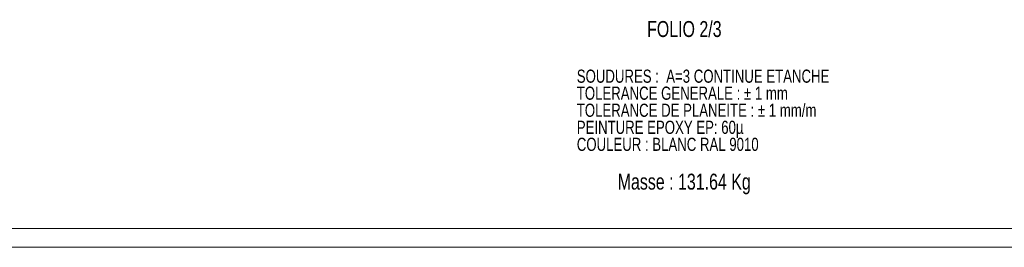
# Model space of a CAD drawing. Header units: millimetres. Extents: x 0 to 841, y 0 to 594.
# Tile 9 of 16: x 415 to 677, y 0 to 60. Entities that reach past the tile are written whole.
import ezdxf

# ---------------------------------------------------------------- set-up
doc = ezdxf.new("R2010")
doc.units = ezdxf.units.MM
doc.layers.add('NOTES', color=6, linetype='Continuous')
doc.styles.add('SLDTEXTSTYLE0', font='TXT', dxfattribs={"width": 0.75})

# ---------------------------------------------------------------- blocks, each defined once
blk = doc.blocks.new('SW_NOTE_0')
at = {"layer": 'NOTES', "color": 0, "char_height": 3.5, "attachment_point": 1, "style": 'SLDTEXTSTYLE0'}
for s, insert in [('SOUDURES :  A=3 CONTINUE ETANCHE', (0, 4.51)), ('TOLERANCE GENERALE : ± 1 mm', (0, -0.01)), ('TOLERANCE DE PLANEITE : ± 1 mm/m', (0, -4.54)), ('PEINTURE EPOXY EP: 60µ', (0, -9.07)), ('COULEUR : BLANC RAL 9010', (0, -13.59))]:
    blk.add_mtext(s, dxfattribs=dict(at, insert=insert))

msp = doc.modelspace()

# ---------------------------------------------------------------- linework, layer by layer
at = {"lineweight": 18}
for p, q in [((836, 5), (5, 5)), ((841, 0), (0, 0))]:
    msp.add_line(p, q, dxfattribs=at)

# ---------------------------------------------------------------- block references
at = {"layer": 'NOTES'}
msp.add_blockref('SW_NOTE_0', (563.148, 42.695), dxfattribs=at)

# ---------------------------------------------------------------- texts
at = {"layer": 'NOTES', "attachment_point": 1, "style": 'SLDTEXTSTYLE0'}
for s, insert, char_height in [('FOLIO 2/3', (581.844, 60.101), 4.2333), ('Masse : 131.64 Kg', (574.028, 19.554), 4.23333)]:
    msp.add_mtext(s, dxfattribs=dict(at, insert=insert, char_height=char_height))

doc.saveas('drawing.dxf')
